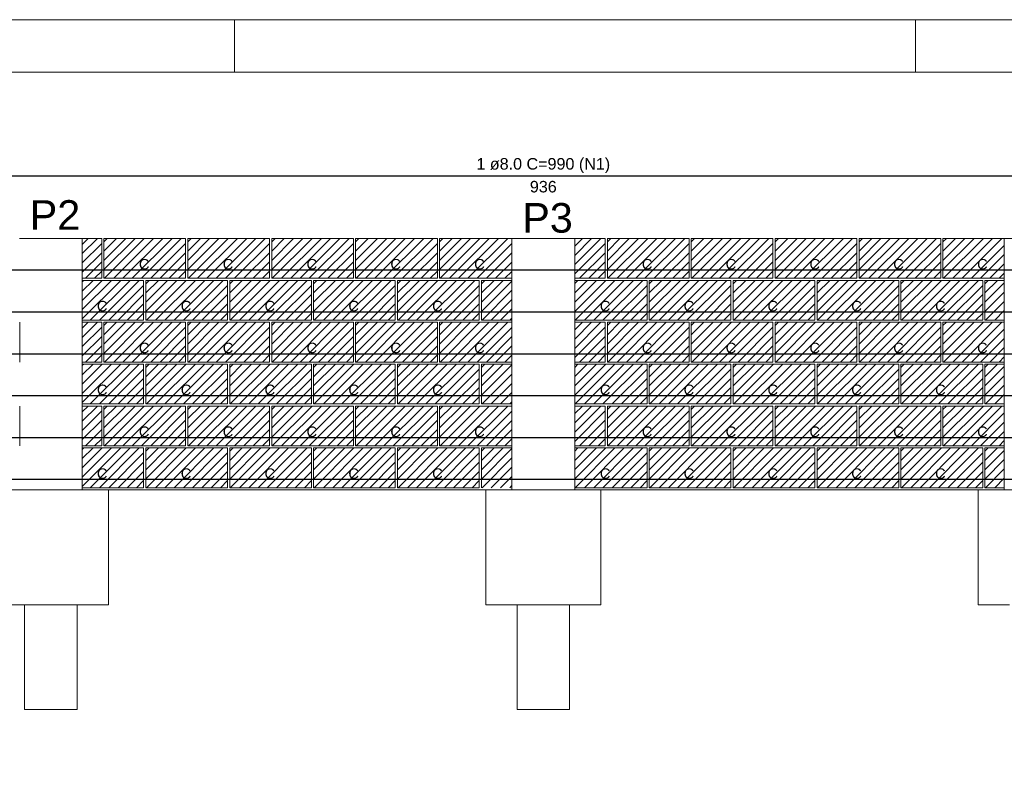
# Model space of a CAD drawing. Header units: millimetres. Extents: x 37.1 to 121.2, y 27.3 to 86.7.
# Tile 6 of 30: x 54 to 72.8, y 72.3 to 86.7. Entities that reach past the tile are written whole.
import ezdxf

# ---------------------------------------------------------------- set-up
doc = ezdxf.new("R2010")
doc.units = ezdxf.units.MM
doc.header["$MEASUREMENT"] = 0
for name, color, linetype, lineweight in [('Armadura', 7, 'Continuous', 30), ('Descrição da armadura', 7, 'Continuous', 5), ('FO-Elementos em vista', 7, 'Continuous', 5), ('FO-Textos dos pilares', 7, 'Continuous', 5), ('PA-Graute', 8, 'Continuous', 0), ('PA-Piso', 7, 'Continuous', 20), ('PE-Canaleta', 5, 'Continuous', 5), ('PRANCHA 01', 7, 'Continuous', 20), ('Textos armaduras', 7, 'Continuous', 5)]:
    doc.layers.add(name, color=color, linetype=linetype, lineweight=lineweight)
doc.styles.add('Arial', font='arial.ttf')

msp = doc.modelspace()

# ---------------------------------------------------------------- hatches: boundary and pattern name
at = {"layer": 'PA-Graute', "linetype": 'Continuous'}
h = msp.add_hatch(dxfattribs=at)
h.set_pattern_fill('ANSI31', color=8, style=0)
h.set_pattern_definition([(45, (54.26131, 78.10369), (-0.0883883, 0.0883883), [])])
h.paths.add_polyline_path([(55.1709, 82.4837), (55.5413, 82.4837), (55.5413, 81.7237), (55.1709, 81.7237)])
h = msp.add_hatch(dxfattribs=at)
h.set_pattern_fill('ANSI31', color=8, style=0)
h.set_pattern_definition([(45, (55.86305, 78.10369), (-0.0883883, 0.0883883), [])])
h.paths.add_polyline_path([(55.5831, 82.4837), (57.1431, 82.4837), (57.1431, 81.7237), (55.5831, 81.7237)])
h = msp.add_hatch(dxfattribs=at)
h.set_pattern_fill('ANSI31', color=8, style=0)
h.set_pattern_definition([(45, (57.46479, 78.10369), (-0.0883883, 0.0883883), [])])
h.paths.add_polyline_path([(57.1848, 82.4837), (58.7448, 82.4837), (58.7448, 81.7237), (57.1848, 81.7237)])
h = msp.add_hatch(dxfattribs=at)
h.set_pattern_fill('ANSI31', color=8, style=0)
h.set_pattern_definition([(45, (59.06653, 78.10369), (-0.0883883, 0.0883883), [])])
h.paths.add_polyline_path([(58.7865, 82.4837), (60.3465, 82.4837), (60.3465, 81.7237), (58.7865, 81.7237)])
h = msp.add_hatch(dxfattribs=at)
h.set_pattern_fill('ANSI31', color=8, style=0)
h.set_pattern_definition([(45, (60.66827, 78.10369), (-0.0883883, 0.0883883), [])])
h.paths.add_polyline_path([(60.3883, 82.4837), (61.9483, 82.4837), (61.9483, 81.7237), (60.3883, 81.7237)])
h = msp.add_hatch(dxfattribs=at)
h.set_pattern_fill('ANSI31', color=8, style=0)
h.set_pattern_definition([(45, (62.27001, 78.10369), (-0.0883883, 0.0883883), [])])
h.paths.add_polyline_path([(61.99, 82.4837), (63.3709, 82.4837), (63.3709, 81.7237), (61.99, 81.7237)])
h = msp.add_hatch(dxfattribs=at)
h.set_pattern_fill('ANSI31', color=8, style=0)
h.set_pattern_definition([(45, (63.87175, 78.10369), (-0.0883883, 0.0883883), [])])
h.paths.add_polyline_path([(64.5709, 82.4837), (65.1517, 82.4837), (65.1517, 81.7237), (64.5709, 81.7237)])
h = msp.add_hatch(dxfattribs=at)
h.set_pattern_fill('ANSI31', color=8, style=0)
h.set_pattern_definition([(45, (65.47349, 78.10369), (-0.0883883, 0.0883883), [])])
h.paths.add_polyline_path([(65.1935, 82.4837), (66.7535, 82.4837), (66.7535, 81.7237), (65.1935, 81.7237)])
h = msp.add_hatch(dxfattribs=at)
h.set_pattern_fill('ANSI31', color=8, style=0)
h.set_pattern_definition([(45, (67.07522, 78.10369), (-0.0883883, 0.0883883), [])])
h.paths.add_polyline_path([(66.7952, 82.4837), (68.3552, 82.4837), (68.3552, 81.7237), (66.7952, 81.7237)])
h = msp.add_hatch(dxfattribs=at)
h.set_pattern_fill('ANSI31', color=8, style=0)
h.set_pattern_definition([(45, (68.67696, 78.10369), (-0.0883883, 0.0883883), [])])
h.paths.add_polyline_path([(68.397, 82.4837), (69.957, 82.4837), (69.957, 81.7237), (68.397, 81.7237)])
h = msp.add_hatch(dxfattribs=at)
h.set_pattern_fill('ANSI31', color=8, style=0)
h.set_pattern_definition([(45, (70.2787, 78.10369), (-0.0883883, 0.0883883), [])])
h.paths.add_polyline_path([(69.9987, 82.4837), (71.5587, 82.4837), (71.5587, 81.7237), (69.9987, 81.7237)])
h = msp.add_hatch(dxfattribs=at)
h.set_pattern_fill('ANSI31', color=8, style=0)
h.set_pattern_definition([(45, (71.88044, 78.10369), (-0.0883883, 0.0883883), [])])
h.paths.add_polyline_path([(71.6004, 82.4837), (72.7709, 82.4837), (72.7709, 81.7237), (71.6004, 81.7237)])
h = msp.add_hatch(dxfattribs=at)
h.set_pattern_fill('ANSI31', color=8, style=0)
h.set_pattern_definition([(45, (55.06131, 77.30369), (-0.0883883, 0.0883883), [])])
h.paths.add_polyline_path([(55.1709, 81.6837), (56.3413, 81.6837), (56.3413, 80.9237), (55.1709, 80.9237)])
h = msp.add_hatch(dxfattribs=at)
h.set_pattern_fill('ANSI31', color=8, style=0)
h.set_pattern_definition([(45, (56.66305, 77.30369), (-0.0883883, 0.0883883), [])])
h.paths.add_polyline_path([(56.3831, 81.6837), (57.9431, 81.6837), (57.9431, 80.9237), (56.3831, 80.9237)])
h = msp.add_hatch(dxfattribs=at)
h.set_pattern_fill('ANSI31', color=8, style=0)
h.set_pattern_definition([(45, (58.26479, 77.30369), (-0.0883883, 0.0883883), [])])
h.paths.add_polyline_path([(57.9848, 81.6837), (59.5448, 81.6837), (59.5448, 80.9237), (57.9848, 80.9237)])
h = msp.add_hatch(dxfattribs=at)
h.set_pattern_fill('ANSI31', color=8, style=0)
h.set_pattern_definition([(45, (59.86653, 77.30369), (-0.0883883, 0.0883883), [])])
h.paths.add_polyline_path([(59.5865, 81.6837), (61.1465, 81.6837), (61.1465, 80.9237), (59.5865, 80.9237)])
h = msp.add_hatch(dxfattribs=at)
h.set_pattern_fill('ANSI31', color=8, style=0)
h.set_pattern_definition([(45, (61.46827, 77.30369), (-0.0883883, 0.0883883), [])])
h.paths.add_polyline_path([(61.1883, 81.6837), (62.7483, 81.6837), (62.7483, 80.9237), (61.1883, 80.9237)])
h = msp.add_hatch(dxfattribs=at)
h.set_pattern_fill('ANSI31', color=8, style=0)
h.set_pattern_definition([(45, (63.07001, 77.30369), (-0.0883883, 0.0883883), [])])
h.paths.add_polyline_path([(62.79, 81.6837), (63.3709, 81.6837), (63.3709, 80.9237), (62.79, 80.9237)])
h = msp.add_hatch(dxfattribs=at)
h.set_pattern_fill('ANSI31', color=8, style=0)
h.set_pattern_definition([(45, (64.67175, 77.30369), (-0.0883883, 0.0883883), [])])
h.paths.add_polyline_path([(64.5709, 81.6837), (65.9517, 81.6837), (65.9517, 80.9237), (64.5709, 80.9237)])
h = msp.add_hatch(dxfattribs=at)
h.set_pattern_fill('ANSI31', color=8, style=0)
h.set_pattern_definition([(45, (66.27349, 77.30369), (-0.0883883, 0.0883883), [])])
h.paths.add_polyline_path([(65.9935, 81.6837), (67.5535, 81.6837), (67.5535, 80.9237), (65.9935, 80.9237)])
h = msp.add_hatch(dxfattribs=at)
h.set_pattern_fill('ANSI31', color=8, style=0)
h.set_pattern_definition([(45, (67.87522, 77.30369), (-0.0883883, 0.0883883), [])])
h.paths.add_polyline_path([(67.5952, 81.6837), (69.1552, 81.6837), (69.1552, 80.9237), (67.5952, 80.9237)])
h = msp.add_hatch(dxfattribs=at)
h.set_pattern_fill('ANSI31', color=8, style=0)
h.set_pattern_definition([(45, (69.47696, 77.30369), (-0.0883883, 0.0883883), [])])
h.paths.add_polyline_path([(69.197, 81.6837), (70.757, 81.6837), (70.757, 80.9237), (69.197, 80.9237)])
h = msp.add_hatch(dxfattribs=at)
h.set_pattern_fill('ANSI31', color=8, style=0)
h.set_pattern_definition([(45, (71.0787, 77.30369), (-0.0883883, 0.0883883), [])])
h.paths.add_polyline_path([(70.7987, 81.6837), (72.3587, 81.6837), (72.3587, 80.9237), (70.7987, 80.9237)])
h = msp.add_hatch(dxfattribs=at)
h.set_pattern_fill('ANSI31', color=8, style=0)
h.set_pattern_definition([(45, (72.68044, 77.30369), (-0.0883883, 0.0883883), [])])
h.paths.add_polyline_path([(72.4004, 81.6837), (72.7709, 81.6837), (72.7709, 80.9237), (72.4004, 80.9237)])
h = msp.add_hatch(dxfattribs=at)
h.set_pattern_fill('ANSI31', color=8, style=0)
h.set_pattern_definition([(45, (54.26131, 76.50369), (-0.0883883, 0.0883883), [])])
h.paths.add_polyline_path([(55.1709, 80.8837), (55.5413, 80.8837), (55.5413, 80.1237), (55.1709, 80.1237)])
h = msp.add_hatch(dxfattribs=at)
h.set_pattern_fill('ANSI31', color=8, style=0)
h.set_pattern_definition([(45, (55.86305, 76.50369), (-0.0883883, 0.0883883), [])])
h.paths.add_polyline_path([(55.5831, 80.8837), (57.1431, 80.8837), (57.1431, 80.1237), (55.5831, 80.1237)])
h = msp.add_hatch(dxfattribs=at)
h.set_pattern_fill('ANSI31', color=8, style=0)
h.set_pattern_definition([(45, (57.46479, 76.50369), (-0.0883883, 0.0883883), [])])
h.paths.add_polyline_path([(57.1848, 80.8837), (58.7448, 80.8837), (58.7448, 80.1237), (57.1848, 80.1237)])
h = msp.add_hatch(dxfattribs=at)
h.set_pattern_fill('ANSI31', color=8, style=0)
h.set_pattern_definition([(45, (59.06653, 76.50369), (-0.0883883, 0.0883883), [])])
h.paths.add_polyline_path([(58.7865, 80.8837), (60.3465, 80.8837), (60.3465, 80.1237), (58.7865, 80.1237)])
h = msp.add_hatch(dxfattribs=at)
h.set_pattern_fill('ANSI31', color=8, style=0)
h.set_pattern_definition([(45, (60.66827, 76.50369), (-0.0883883, 0.0883883), [])])
h.paths.add_polyline_path([(60.3883, 80.8837), (61.9483, 80.8837), (61.9483, 80.1237), (60.3883, 80.1237)])
h = msp.add_hatch(dxfattribs=at)
h.set_pattern_fill('ANSI31', color=8, style=0)
h.set_pattern_definition([(45, (62.27001, 76.50369), (-0.0883883, 0.0883883), [])])
h.paths.add_polyline_path([(61.99, 80.8837), (63.3709, 80.8837), (63.3709, 80.1237), (61.99, 80.1237)])
h = msp.add_hatch(dxfattribs=at)
h.set_pattern_fill('ANSI31', color=8, style=0)
h.set_pattern_definition([(45, (63.87175, 76.50369), (-0.0883883, 0.0883883), [])])
h.paths.add_polyline_path([(64.5709, 80.8837), (65.1517, 80.8837), (65.1517, 80.1237), (64.5709, 80.1237)])
h = msp.add_hatch(dxfattribs=at)
h.set_pattern_fill('ANSI31', color=8, style=0)
h.set_pattern_definition([(45, (65.47349, 76.50369), (-0.0883883, 0.0883883), [])])
h.paths.add_polyline_path([(65.1935, 80.8837), (66.7535, 80.8837), (66.7535, 80.1237), (65.1935, 80.1237)])
h = msp.add_hatch(dxfattribs=at)
h.set_pattern_fill('ANSI31', color=8, style=0)
h.set_pattern_definition([(45, (67.07522, 76.50369), (-0.0883883, 0.0883883), [])])
h.paths.add_polyline_path([(66.7952, 80.8837), (68.3552, 80.8837), (68.3552, 80.1237), (66.7952, 80.1237)])
h = msp.add_hatch(dxfattribs=at)
h.set_pattern_fill('ANSI31', color=8, style=0)
h.set_pattern_definition([(45, (68.67696, 76.50369), (-0.0883883, 0.0883883), [])])
h.paths.add_polyline_path([(68.397, 80.8837), (69.957, 80.8837), (69.957, 80.1237), (68.397, 80.1237)])
h = msp.add_hatch(dxfattribs=at)
h.set_pattern_fill('ANSI31', color=8, style=0)
h.set_pattern_definition([(45, (70.2787, 76.50369), (-0.0883883, 0.0883883), [])])
h.paths.add_polyline_path([(69.9987, 80.8837), (71.5587, 80.8837), (71.5587, 80.1237), (69.9987, 80.1237)])
h = msp.add_hatch(dxfattribs=at)
h.set_pattern_fill('ANSI31', color=8, style=0)
h.set_pattern_definition([(45, (71.88044, 76.50369), (-0.0883883, 0.0883883), [])])
h.paths.add_polyline_path([(71.6004, 80.8837), (72.7709, 80.8837), (72.7709, 80.1237), (71.6004, 80.1237)])
h = msp.add_hatch(dxfattribs=at)
h.set_pattern_fill('ANSI31', color=8, style=0)
h.set_pattern_definition([(45, (55.06131, 75.70369), (-0.0883883, 0.0883883), [])])
h.paths.add_polyline_path([(55.1709, 80.0837), (56.3413, 80.0837), (56.3413, 79.3237), (55.1709, 79.3237)])
h = msp.add_hatch(dxfattribs=at)
h.set_pattern_fill('ANSI31', color=8, style=0)
h.set_pattern_definition([(45, (56.66305, 75.70369), (-0.0883883, 0.0883883), [])])
h.paths.add_polyline_path([(56.3831, 80.0837), (57.9431, 80.0837), (57.9431, 79.3237), (56.3831, 79.3237)])
h = msp.add_hatch(dxfattribs=at)
h.set_pattern_fill('ANSI31', color=8, style=0)
h.set_pattern_definition([(45, (58.26479, 75.70369), (-0.0883883, 0.0883883), [])])
h.paths.add_polyline_path([(57.9848, 80.0837), (59.5448, 80.0837), (59.5448, 79.3237), (57.9848, 79.3237)])
h = msp.add_hatch(dxfattribs=at)
h.set_pattern_fill('ANSI31', color=8, style=0)
h.set_pattern_definition([(45, (59.86653, 75.70369), (-0.0883883, 0.0883883), [])])
h.paths.add_polyline_path([(59.5865, 80.0837), (61.1465, 80.0837), (61.1465, 79.3237), (59.5865, 79.3237)])
h = msp.add_hatch(dxfattribs=at)
h.set_pattern_fill('ANSI31', color=8, style=0)
h.set_pattern_definition([(45, (61.46827, 75.70369), (-0.0883883, 0.0883883), [])])
h.paths.add_polyline_path([(61.1883, 80.0837), (62.7483, 80.0837), (62.7483, 79.3237), (61.1883, 79.3237)])
h = msp.add_hatch(dxfattribs=at)
h.set_pattern_fill('ANSI31', color=8, style=0)
h.set_pattern_definition([(45, (63.07001, 75.70369), (-0.0883883, 0.0883883), [])])
h.paths.add_polyline_path([(62.79, 80.0837), (63.3709, 80.0837), (63.3709, 79.3237), (62.79, 79.3237)])
h = msp.add_hatch(dxfattribs=at)
h.set_pattern_fill('ANSI31', color=8, style=0)
h.set_pattern_definition([(45, (64.67175, 75.70369), (-0.0883883, 0.0883883), [])])
h.paths.add_polyline_path([(64.5709, 80.0837), (65.9517, 80.0837), (65.9517, 79.3237), (64.5709, 79.3237)])
h = msp.add_hatch(dxfattribs=at)
h.set_pattern_fill('ANSI31', color=8, style=0)
h.set_pattern_definition([(45, (66.27349, 75.70369), (-0.0883883, 0.0883883), [])])
h.paths.add_polyline_path([(65.9935, 80.0837), (67.5535, 80.0837), (67.5535, 79.3237), (65.9935, 79.3237)])
h = msp.add_hatch(dxfattribs=at)
h.set_pattern_fill('ANSI31', color=8, style=0)
h.set_pattern_definition([(45, (67.87522, 75.70369), (-0.0883883, 0.0883883), [])])
h.paths.add_polyline_path([(67.5952, 80.0837), (69.1552, 80.0837), (69.1552, 79.3237), (67.5952, 79.3237)])
h = msp.add_hatch(dxfattribs=at)
h.set_pattern_fill('ANSI31', color=8, style=0)
h.set_pattern_definition([(45, (69.47696, 75.70369), (-0.0883883, 0.0883883), [])])
h.paths.add_polyline_path([(69.197, 80.0837), (70.757, 80.0837), (70.757, 79.3237), (69.197, 79.3237)])
h = msp.add_hatch(dxfattribs=at)
h.set_pattern_fill('ANSI31', color=8, style=0)
h.set_pattern_definition([(45, (71.0787, 75.70369), (-0.0883883, 0.0883883), [])])
h.paths.add_polyline_path([(70.7987, 80.0837), (72.3587, 80.0837), (72.3587, 79.3237), (70.7987, 79.3237)])
h = msp.add_hatch(dxfattribs=at)
h.set_pattern_fill('ANSI31', color=8, style=0)
h.set_pattern_definition([(45, (72.68044, 75.70369), (-0.0883883, 0.0883883), [])])
h.paths.add_polyline_path([(72.4004, 80.0837), (72.7709, 80.0837), (72.7709, 79.3237), (72.4004, 79.3237)])
h = msp.add_hatch(dxfattribs=at)
h.set_pattern_fill('ANSI31', color=8, style=0)
h.set_pattern_definition([(45, (54.26131, 74.90369), (-0.0883883, 0.0883883), [])])
h.paths.add_polyline_path([(55.1709, 79.2837), (55.5413, 79.2837), (55.5413, 78.5237), (55.1709, 78.5237)])
h = msp.add_hatch(dxfattribs=at)
h.set_pattern_fill('ANSI31', color=8, style=0)
h.set_pattern_definition([(45, (55.86305, 74.90369), (-0.0883883, 0.0883883), [])])
h.paths.add_polyline_path([(55.5831, 79.2837), (57.1431, 79.2837), (57.1431, 78.5237), (55.5831, 78.5237)])
h = msp.add_hatch(dxfattribs=at)
h.set_pattern_fill('ANSI31', color=8, style=0)
h.set_pattern_definition([(45, (57.46479, 74.90369), (-0.0883883, 0.0883883), [])])
h.paths.add_polyline_path([(57.1848, 79.2837), (58.7448, 79.2837), (58.7448, 78.5237), (57.1848, 78.5237)])
h = msp.add_hatch(dxfattribs=at)
h.set_pattern_fill('ANSI31', color=8, style=0)
h.set_pattern_definition([(45, (59.06653, 74.90369), (-0.0883883, 0.0883883), [])])
h.paths.add_polyline_path([(58.7865, 79.2837), (60.3465, 79.2837), (60.3465, 78.5237), (58.7865, 78.5237)])
h = msp.add_hatch(dxfattribs=at)
h.set_pattern_fill('ANSI31', color=8, style=0)
h.set_pattern_definition([(45, (60.66827, 74.90369), (-0.0883883, 0.0883883), [])])
h.paths.add_polyline_path([(60.3883, 79.2837), (61.9483, 79.2837), (61.9483, 78.5237), (60.3883, 78.5237)])
h = msp.add_hatch(dxfattribs=at)
h.set_pattern_fill('ANSI31', color=8, style=0)
h.set_pattern_definition([(45, (62.27001, 74.90369), (-0.0883883, 0.0883883), [])])
h.paths.add_polyline_path([(61.99, 79.2837), (63.3709, 79.2837), (63.3709, 78.5237), (61.99, 78.5237)])
h = msp.add_hatch(dxfattribs=at)
h.set_pattern_fill('ANSI31', color=8, style=0)
h.set_pattern_definition([(45, (63.87175, 74.90369), (-0.0883883, 0.0883883), [])])
h.paths.add_polyline_path([(64.5709, 79.2837), (65.1517, 79.2837), (65.1517, 78.5237), (64.5709, 78.5237)])
h = msp.add_hatch(dxfattribs=at)
h.set_pattern_fill('ANSI31', color=8, style=0)
h.set_pattern_definition([(45, (65.47349, 74.90369), (-0.0883883, 0.0883883), [])])
h.paths.add_polyline_path([(65.1935, 79.2837), (66.7535, 79.2837), (66.7535, 78.5237), (65.1935, 78.5237)])
h = msp.add_hatch(dxfattribs=at)
h.set_pattern_fill('ANSI31', color=8, style=0)
h.set_pattern_definition([(45, (67.07522, 74.90369), (-0.0883883, 0.0883883), [])])
h.paths.add_polyline_path([(66.7952, 79.2837), (68.3552, 79.2837), (68.3552, 78.5237), (66.7952, 78.5237)])
h = msp.add_hatch(dxfattribs=at)
h.set_pattern_fill('ANSI31', color=8, style=0)
h.set_pattern_definition([(45, (68.67696, 74.90369), (-0.0883883, 0.0883883), [])])
h.paths.add_polyline_path([(68.397, 79.2837), (69.957, 79.2837), (69.957, 78.5237), (68.397, 78.5237)])
h = msp.add_hatch(dxfattribs=at)
h.set_pattern_fill('ANSI31', color=8, style=0)
h.set_pattern_definition([(45, (70.2787, 74.90369), (-0.0883883, 0.0883883), [])])
h.paths.add_polyline_path([(69.9987, 79.2837), (71.5587, 79.2837), (71.5587, 78.5237), (69.9987, 78.5237)])
h = msp.add_hatch(dxfattribs=at)
h.set_pattern_fill('ANSI31', color=8, style=0)
h.set_pattern_definition([(45, (71.88044, 74.90369), (-0.0883883, 0.0883883), [])])
h.paths.add_polyline_path([(71.6004, 79.2837), (72.7709, 79.2837), (72.7709, 78.5237), (71.6004, 78.5237)])
h = msp.add_hatch(dxfattribs=at)
h.set_pattern_fill('ANSI31', color=8, style=0)
h.set_pattern_definition([(45, (55.06131, 74.10369), (-0.0883883, 0.0883883), [])])
h.paths.add_polyline_path([(55.1709, 78.4837), (56.3413, 78.4837), (56.3413, 77.7237), (55.1709, 77.7237)])
h = msp.add_hatch(dxfattribs=at)
h.set_pattern_fill('ANSI31', color=8, style=0)
h.set_pattern_definition([(45, (56.66305, 74.10369), (-0.0883883, 0.0883883), [])])
h.paths.add_polyline_path([(56.3831, 78.4837), (57.9431, 78.4837), (57.9431, 77.7237), (56.3831, 77.7237)])
h = msp.add_hatch(dxfattribs=at)
h.set_pattern_fill('ANSI31', color=8, style=0)
h.set_pattern_definition([(45, (58.26479, 74.10369), (-0.0883883, 0.0883883), [])])
h.paths.add_polyline_path([(57.9848, 78.4837), (59.5448, 78.4837), (59.5448, 77.7237), (57.9848, 77.7237)])
h = msp.add_hatch(dxfattribs=at)
h.set_pattern_fill('ANSI31', color=8, style=0)
h.set_pattern_definition([(45, (59.86653, 74.10369), (-0.0883883, 0.0883883), [])])
h.paths.add_polyline_path([(59.5865, 78.4837), (61.1465, 78.4837), (61.1465, 77.7237), (59.5865, 77.7237)])
h = msp.add_hatch(dxfattribs=at)
h.set_pattern_fill('ANSI31', color=8, style=0)
h.set_pattern_definition([(45, (61.46827, 74.10369), (-0.0883883, 0.0883883), [])])
h.paths.add_polyline_path([(61.1883, 78.4837), (62.7483, 78.4837), (62.7483, 77.7237), (61.1883, 77.7237)])
h = msp.add_hatch(dxfattribs=at)
h.set_pattern_fill('ANSI31', color=8, style=0)
h.set_pattern_definition([(45, (63.07001, 74.10369), (-0.0883883, 0.0883883), [])])
h.paths.add_polyline_path([(62.79, 78.4837), (63.3709, 78.4837), (63.3709, 77.7237), (62.79, 77.7237)])
h = msp.add_hatch(dxfattribs=at)
h.set_pattern_fill('ANSI31', color=8, style=0)
h.set_pattern_definition([(45, (64.67175, 74.10369), (-0.0883883, 0.0883883), [])])
h.paths.add_polyline_path([(64.5709, 78.4837), (65.9517, 78.4837), (65.9517, 77.7237), (64.5709, 77.7237)])
h = msp.add_hatch(dxfattribs=at)
h.set_pattern_fill('ANSI31', color=8, style=0)
h.set_pattern_definition([(45, (66.27349, 74.10369), (-0.0883883, 0.0883883), [])])
h.paths.add_polyline_path([(65.9935, 78.4837), (67.5535, 78.4837), (67.5535, 77.7237), (65.9935, 77.7237)])
h = msp.add_hatch(dxfattribs=at)
h.set_pattern_fill('ANSI31', color=8, style=0)
h.set_pattern_definition([(45, (67.87522, 74.10369), (-0.0883883, 0.0883883), [])])
h.paths.add_polyline_path([(67.5952, 78.4837), (69.1552, 78.4837), (69.1552, 77.7237), (67.5952, 77.7237)])
h = msp.add_hatch(dxfattribs=at)
h.set_pattern_fill('ANSI31', color=8, style=0)
h.set_pattern_definition([(45, (69.47696, 74.10369), (-0.0883883, 0.0883883), [])])
h.paths.add_polyline_path([(69.197, 78.4837), (70.757, 78.4837), (70.757, 77.7237), (69.197, 77.7237)])
h = msp.add_hatch(dxfattribs=at)
h.set_pattern_fill('ANSI31', color=8, style=0)
h.set_pattern_definition([(45, (71.0787, 74.10369), (-0.0883883, 0.0883883), [])])
h.paths.add_polyline_path([(70.7987, 78.4837), (72.3587, 78.4837), (72.3587, 77.7237), (70.7987, 77.7237)])
h = msp.add_hatch(dxfattribs=at)
h.set_pattern_fill('ANSI31', color=8, style=0)
h.set_pattern_definition([(45, (72.68044, 74.10369), (-0.0883883, 0.0883883), [])])
h.paths.add_polyline_path([(72.4004, 78.4837), (72.7709, 78.4837), (72.7709, 77.7237), (72.4004, 77.7237)])

# ---------------------------------------------------------------- linework, layer by layer
at = {"layer": 'Armadura'}
for p, q in [((45.2509, 83.6837), (82.6909, 83.6837)), ((44.1709, 81.8837), (83.7709, 81.8837)), ((44.1709, 81.0837), (83.7709, 81.0837)), ((44.1709, 80.2837), (83.7709, 80.2837)), ((44.1709, 79.4837), (83.7709, 79.4837)), ((44.1709, 78.6837), (83.7709, 78.6837)), ((44.1709, 77.8837), (83.7709, 77.8837))]:
    msp.add_line(p, q, dxfattribs=at)
at = {"layer": 'FO-Elementos em vista'}
for p, q in [((55.1709, 82.4837), (53.9709, 82.4837)), ((55.1709, 77.6837), (55.1709, 82.4837)), ((64.5709, 82.4837), (63.3709, 82.4837)), ((63.3709, 82.4837), (63.3709, 77.6837)), ((64.5709, 77.6837), (64.5709, 82.4837)), ((73.9709, 82.4837), (72.7709, 82.4837)), ((72.7709, 82.4837), (72.7709, 77.6837)), ((55.1709, 77.6837), (53.9709, 77.6837)), ((55.1709, 77.6837), (53.9709, 77.6837)), ((55.0709, 77.6837), (54.0709, 77.6837)), ((55.6709, 77.6837), (55.1709, 77.6837)), ((55.6709, 77.6837), (55.1709, 77.6837)), ((55.6709, 75.4837), (55.6709, 77.6837)), ((63.3709, 77.6837), (62.8709, 77.6837)), ((62.8709, 77.6837), (62.8709, 75.4837)), ((63.3709, 77.6837), (62.8709, 77.6837)), ((64.5709, 77.6837), (63.3709, 77.6837)), ((64.5709, 77.6837), (63.3709, 77.6837)), ((65.0709, 77.6837), (64.5709, 77.6837)), ((65.0709, 77.6837), (64.5709, 77.6837)), ((65.0709, 75.4837), (65.0709, 77.6837)), ((72.7709, 77.6837), (72.2709, 77.6837)), ((72.2709, 77.6837), (72.2709, 75.4837)), ((72.7709, 77.6837), (72.2709, 77.6837)), ((73.9709, 77.6837), (72.7709, 77.6837)), ((54.0709, 75.4837), (53.4709, 75.4837)), ((54.0709, 73.4837), (54.0709, 75.4837)), ((54.0709, 73.4837), (54.0709, 75.4837)), ((55.0709, 75.4837), (54.0709, 75.4837)), ((55.0709, 75.4837), (55.0709, 73.4837)), ((55.0709, 75.4837), (55.0709, 73.4837)), ((55.6709, 75.4837), (55.0709, 75.4837)), ((63.4709, 75.4837), (62.8709, 75.4837)), ((63.4709, 73.4837), (63.4709, 75.4837)), ((63.4709, 73.4837), (63.4709, 75.4837)), ((64.4709, 75.4837), (63.4709, 75.4837)), ((64.4709, 75.4837), (64.4709, 73.4837)), ((64.4709, 75.4837), (64.4709, 73.4837)), ((65.0709, 75.4837), (64.4709, 75.4837)), ((72.8709, 75.4837), (72.2709, 75.4837)), ((55.0709, 73.4837), (54.0709, 73.4837)), ((55.0709, 73.4837), (54.0709, 73.4837)), ((64.4709, 73.4837), (63.4709, 73.4837)), ((64.4709, 73.4837), (63.4709, 73.4837))]:
    msp.add_line(p, q, dxfattribs=at)
at = {"layer": 'PA-Piso'}
msp.add_line((44.9709, 77.6837), (83.5309, 77.6837), dxfattribs=at)
at = {"layer": 'PE-Canaleta', "linetype": 'Continuous'}
for p, q in [((53.9813, 82.4837), (55.5413, 82.4837)), ((55.5413, 82.4837), (55.5413, 81.7237)), ((55.5831, 82.4837), (57.1431, 82.4837)), ((55.5831, 81.7237), (55.5831, 82.4837)), ((57.1431, 82.4837), (57.1431, 81.7237)), ((57.1848, 82.4837), (58.7448, 82.4837)), ((57.1848, 81.7237), (57.1848, 82.4837)), ((58.7448, 82.4837), (58.7448, 81.7237)), ((58.7865, 82.4837), (60.3465, 82.4837)), ((58.7865, 81.7237), (58.7865, 82.4837)), ((60.3465, 82.4837), (60.3465, 81.7237)), ((60.3883, 82.4837), (61.9483, 82.4837)), ((60.3883, 81.7237), (60.3883, 82.4837)), ((61.9483, 82.4837), (61.9483, 81.7237)), ((61.99, 82.4837), (63.55, 82.4837)), ((61.99, 81.7237), (61.99, 82.4837)), ((63.5917, 82.4837), (65.1517, 82.4837)), ((65.1517, 82.4837), (65.1517, 81.7237)), ((65.1935, 82.4837), (66.7535, 82.4837)), ((65.1935, 81.7237), (65.1935, 82.4837)), ((66.7535, 82.4837), (66.7535, 81.7237)), ((66.7952, 82.4837), (68.3552, 82.4837)), ((66.7952, 81.7237), (66.7952, 82.4837)), ((68.3552, 82.4837), (68.3552, 81.7237)), ((68.397, 82.4837), (69.957, 82.4837)), ((68.397, 81.7237), (68.397, 82.4837)), ((69.957, 82.4837), (69.957, 81.7237)), ((69.9987, 82.4837), (71.5587, 82.4837)), ((69.9987, 81.7237), (69.9987, 82.4837)), ((71.5587, 82.4837), (71.5587, 81.7237)), ((71.6004, 82.4837), (73.1604, 82.4837)), ((71.6004, 81.7237), (71.6004, 82.4837)), ((55.5413, 81.7237), (55.1709, 81.7237)), ((55.1709, 81.6837), (56.3413, 81.6837)), ((57.1431, 81.7237), (55.5831, 81.7237)), ((56.3413, 81.6837), (56.3413, 80.9237)), ((56.3831, 81.6837), (57.9431, 81.6837)), ((56.3831, 80.9237), (56.3831, 81.6837)), ((58.7448, 81.7237), (57.1848, 81.7237)), ((57.9431, 81.6837), (57.9431, 80.9237)), ((57.9848, 81.6837), (59.5448, 81.6837)), ((57.9848, 80.9237), (57.9848, 81.6837)), ((60.3465, 81.7237), (58.7865, 81.7237)), ((59.5448, 81.6837), (59.5448, 80.9237)), ((59.5865, 81.6837), (61.1465, 81.6837)), ((59.5865, 80.9237), (59.5865, 81.6837)), ((61.9483, 81.7237), (60.3883, 81.7237)), ((61.1465, 81.6837), (61.1465, 80.9237)), ((61.1883, 81.6837), (62.7483, 81.6837)), ((61.1883, 80.9237), (61.1883, 81.6837)), ((63.3709, 81.7237), (61.99, 81.7237)), ((62.7483, 81.6837), (62.7483, 80.9237)), ((62.79, 81.6837), (63.3709, 81.6837)), ((62.79, 80.9237), (62.79, 81.6837)), ((65.1517, 81.7237), (64.5709, 81.7237)), ((64.5709, 81.6837), (65.9517, 81.6837)), ((66.7535, 81.7237), (65.1935, 81.7237)), ((65.9517, 81.6837), (65.9517, 80.9237)), ((65.9935, 81.6837), (67.5535, 81.6837)), ((65.9935, 80.9237), (65.9935, 81.6837)), ((68.3552, 81.7237), (66.7952, 81.7237)), ((67.5535, 81.6837), (67.5535, 80.9237)), ((67.5952, 81.6837), (69.1552, 81.6837)), ((67.5952, 80.9237), (67.5952, 81.6837)), ((69.957, 81.7237), (68.397, 81.7237)), ((69.1552, 81.6837), (69.1552, 80.9237)), ((69.197, 81.6837), (70.757, 81.6837)), ((69.197, 80.9237), (69.197, 81.6837)), ((71.5587, 81.7237), (69.9987, 81.7237)), ((70.757, 81.6837), (70.757, 80.9237)), ((70.7987, 81.6837), (72.3587, 81.6837)), ((70.7987, 80.9237), (70.7987, 81.6837)), ((72.7709, 81.7237), (71.6004, 81.7237)), ((72.3587, 81.6837), (72.3587, 80.9237)), ((72.4004, 81.6837), (72.7709, 81.6837)), ((72.4004, 80.9237), (72.4004, 81.6837)), ((53.9813, 80.1237), (53.9813, 80.8837)), ((56.3413, 80.9237), (55.1709, 80.9237)), ((55.1709, 80.8837), (55.5413, 80.8837)), ((55.5413, 80.8837), (55.5413, 80.1237)), ((55.5831, 80.8837), (57.1431, 80.8837)), ((55.5831, 80.1237), (55.5831, 80.8837)), ((57.9431, 80.9237), (56.3831, 80.9237)), ((57.1431, 80.8837), (57.1431, 80.1237)), ((57.1848, 80.8837), (58.7448, 80.8837)), ((57.1848, 80.1237), (57.1848, 80.8837)), ((59.5448, 80.9237), (57.9848, 80.9237)), ((58.7448, 80.8837), (58.7448, 80.1237)), ((58.7865, 80.8837), (60.3465, 80.8837)), ((58.7865, 80.1237), (58.7865, 80.8837)), ((61.1465, 80.9237), (59.5865, 80.9237)), ((60.3465, 80.8837), (60.3465, 80.1237)), ((60.3883, 80.8837), (61.9483, 80.8837)), ((60.3883, 80.1237), (60.3883, 80.8837)), ((62.7483, 80.9237), (61.1883, 80.9237)), ((61.9483, 80.8837), (61.9483, 80.1237)), ((61.99, 80.8837), (63.3709, 80.8837)), ((61.99, 80.1237), (61.99, 80.8837)), ((63.3709, 80.9237), (62.79, 80.9237)), ((65.9517, 80.9237), (64.5709, 80.9237)), ((64.5709, 80.8837), (65.1517, 80.8837)), ((65.1517, 80.8837), (65.1517, 80.1237)), ((65.1935, 80.8837), (66.7535, 80.8837)), ((65.1935, 80.1237), (65.1935, 80.8837)), ((67.5535, 80.9237), (65.9935, 80.9237)), ((66.7535, 80.8837), (66.7535, 80.1237)), ((66.7952, 80.8837), (68.3552, 80.8837)), ((66.7952, 80.1237), (66.7952, 80.8837)), ((69.1552, 80.9237), (67.5952, 80.9237)), ((68.3552, 80.8837), (68.3552, 80.1237)), ((68.397, 80.8837), (69.957, 80.8837)), ((68.397, 80.1237), (68.397, 80.8837)), ((70.757, 80.9237), (69.197, 80.9237)), ((69.957, 80.8837), (69.957, 80.1237)), ((69.9987, 80.8837), (71.5587, 80.8837)), ((69.9987, 80.1237), (69.9987, 80.8837)), ((72.3587, 80.9237), (70.7987, 80.9237)), ((71.5587, 80.8837), (71.5587, 80.1237)), ((71.6004, 80.8837), (72.7709, 80.8837)), ((71.6004, 80.1237), (71.6004, 80.8837)), ((72.7709, 80.9237), (72.4004, 80.9237)), ((55.5413, 80.1237), (55.1709, 80.1237)), ((55.1709, 80.0837), (56.3413, 80.0837)), ((57.1431, 80.1237), (55.5831, 80.1237)), ((56.3413, 80.0837), (56.3413, 79.3237)), ((56.3831, 80.0837), (57.9431, 80.0837)), ((56.3831, 79.3237), (56.3831, 80.0837)), ((58.7448, 80.1237), (57.1848, 80.1237)), ((57.9431, 80.0837), (57.9431, 79.3237)), ((57.9848, 80.0837), (59.5448, 80.0837)), ((57.9848, 79.3237), (57.9848, 80.0837)), ((60.3465, 80.1237), (58.7865, 80.1237)), ((59.5448, 80.0837), (59.5448, 79.3237)), ((59.5865, 80.0837), (61.1465, 80.0837)), ((59.5865, 79.3237), (59.5865, 80.0837)), ((61.9483, 80.1237), (60.3883, 80.1237)), ((61.1465, 80.0837), (61.1465, 79.3237)), ((61.1883, 80.0837), (62.7483, 80.0837)), ((61.1883, 79.3237), (61.1883, 80.0837)), ((63.3709, 80.1237), (61.99, 80.1237)), ((62.7483, 80.0837), (62.7483, 79.3237)), ((62.79, 80.0837), (63.3709, 80.0837)), ((62.79, 79.3237), (62.79, 80.0837)), ((65.1517, 80.1237), (64.5709, 80.1237)), ((64.5709, 80.0837), (65.9517, 80.0837)), ((66.7535, 80.1237), (65.1935, 80.1237)), ((65.9517, 80.0837), (65.9517, 79.3237)), ((65.9935, 80.0837), (67.5535, 80.0837)), ((65.9935, 79.3237), (65.9935, 80.0837)), ((68.3552, 80.1237), (66.7952, 80.1237)), ((67.5535, 80.0837), (67.5535, 79.3237)), ((67.5952, 80.0837), (69.1552, 80.0837)), ((67.5952, 79.3237), (67.5952, 80.0837)), ((69.957, 80.1237), (68.397, 80.1237)), ((69.1552, 80.0837), (69.1552, 79.3237)), ((69.197, 80.0837), (70.757, 80.0837)), ((69.197, 79.3237), (69.197, 80.0837)), ((71.5587, 80.1237), (69.9987, 80.1237)), ((70.757, 80.0837), (70.757, 79.3237)), ((70.7987, 80.0837), (72.3587, 80.0837)), ((70.7987, 79.3237), (70.7987, 80.0837)), ((72.7709, 80.1237), (71.6004, 80.1237)), ((72.3587, 80.0837), (72.3587, 79.3237)), ((72.4004, 80.0837), (72.7709, 80.0837)), ((72.4004, 79.3237), (72.4004, 80.0837)), ((56.3413, 79.3237), (55.1709, 79.3237)), ((57.9431, 79.3237), (56.3831, 79.3237)), ((59.5448, 79.3237), (57.9848, 79.3237)), ((61.1465, 79.3237), (59.5865, 79.3237)), ((62.7483, 79.3237), (61.1883, 79.3237)), ((63.3709, 79.3237), (62.79, 79.3237)), ((65.9517, 79.3237), (64.5709, 79.3237)), ((67.5535, 79.3237), (65.9935, 79.3237)), ((69.1552, 79.3237), (67.5952, 79.3237)), ((70.757, 79.3237), (69.197, 79.3237)), ((72.3587, 79.3237), (70.7987, 79.3237)), ((72.7709, 79.3237), (72.4004, 79.3237)), ((53.9813, 78.5237), (53.9813, 79.2837)), ((55.1709, 79.2837), (55.5413, 79.2837)), ((55.5413, 79.2837), (55.5413, 78.5237)), ((55.5831, 79.2837), (57.1431, 79.2837)), ((55.5831, 78.5237), (55.5831, 79.2837)), ((57.1431, 79.2837), (57.1431, 78.5237)), ((57.1848, 79.2837), (58.7448, 79.2837)), ((57.1848, 78.5237), (57.1848, 79.2837)), ((58.7448, 79.2837), (58.7448, 78.5237)), ((58.7865, 79.2837), (60.3465, 79.2837)), ((58.7865, 78.5237), (58.7865, 79.2837)), ((60.3465, 79.2837), (60.3465, 78.5237)), ((60.3883, 79.2837), (61.9483, 79.2837)), ((60.3883, 78.5237), (60.3883, 79.2837)), ((61.9483, 79.2837), (61.9483, 78.5237)), ((61.99, 79.2837), (63.3709, 79.2837)), ((61.99, 78.5237), (61.99, 79.2837)), ((64.5709, 79.2837), (65.1517, 79.2837)), ((65.1517, 79.2837), (65.1517, 78.5237)), ((65.1935, 79.2837), (66.7535, 79.2837)), ((65.1935, 78.5237), (65.1935, 79.2837)), ((66.7535, 79.2837), (66.7535, 78.5237)), ((66.7952, 79.2837), (68.3552, 79.2837)), ((66.7952, 78.5237), (66.7952, 79.2837)), ((68.3552, 79.2837), (68.3552, 78.5237)), ((68.397, 79.2837), (69.957, 79.2837)), ((68.397, 78.5237), (68.397, 79.2837)), ((69.957, 79.2837), (69.957, 78.5237)), ((69.9987, 79.2837), (71.5587, 79.2837)), ((69.9987, 78.5237), (69.9987, 79.2837)), ((71.5587, 79.2837), (71.5587, 78.5237)), ((71.6004, 79.2837), (72.7709, 79.2837)), ((71.6004, 78.5237), (71.6004, 79.2837)), ((55.5413, 78.5237), (55.1709, 78.5237)), ((55.1709, 78.4837), (56.3413, 78.4837)), ((57.1431, 78.5237), (55.5831, 78.5237)), ((56.3413, 78.4837), (56.3413, 77.7237)), ((56.3831, 78.4837), (57.9431, 78.4837)), ((56.3831, 77.7237), (56.3831, 78.4837)), ((58.7448, 78.5237), (57.1848, 78.5237)), ((57.9431, 78.4837), (57.9431, 77.7237)), ((57.9848, 78.4837), (59.5448, 78.4837)), ((57.9848, 77.7237), (57.9848, 78.4837)), ((60.3465, 78.5237), (58.7865, 78.5237)), ((59.5448, 78.4837), (59.5448, 77.7237)), ((59.5865, 78.4837), (61.1465, 78.4837)), ((59.5865, 77.7237), (59.5865, 78.4837)), ((61.9483, 78.5237), (60.3883, 78.5237)), ((61.1465, 78.4837), (61.1465, 77.7237)), ((61.1883, 78.4837), (62.7483, 78.4837)), ((61.1883, 77.7237), (61.1883, 78.4837)), ((63.3709, 78.5237), (61.99, 78.5237)), ((62.7483, 78.4837), (62.7483, 77.7237)), ((62.79, 78.4837), (63.3709, 78.4837)), ((62.79, 77.7237), (62.79, 78.4837)), ((65.1517, 78.5237), (64.5709, 78.5237)), ((64.5709, 78.4837), (65.9517, 78.4837)), ((66.7535, 78.5237), (65.1935, 78.5237)), ((65.9517, 78.4837), (65.9517, 77.7237)), ((65.9935, 78.4837), (67.5535, 78.4837)), ((65.9935, 77.7237), (65.9935, 78.4837)), ((68.3552, 78.5237), (66.7952, 78.5237)), ((67.5535, 78.4837), (67.5535, 77.7237)), ((67.5952, 78.4837), (69.1552, 78.4837)), ((67.5952, 77.7237), (67.5952, 78.4837)), ((69.957, 78.5237), (68.397, 78.5237)), ((69.1552, 78.4837), (69.1552, 77.7237)), ((69.197, 78.4837), (70.757, 78.4837)), ((69.197, 77.7237), (69.197, 78.4837)), ((71.5587, 78.5237), (69.9987, 78.5237)), ((70.757, 78.4837), (70.757, 77.7237)), ((70.7987, 78.4837), (72.3587, 78.4837)), ((70.7987, 77.7237), (70.7987, 78.4837)), ((72.7709, 78.5237), (71.6004, 78.5237)), ((72.3587, 78.4837), (72.3587, 77.7237)), ((72.4004, 78.4837), (72.7709, 78.4837)), ((72.4004, 77.7237), (72.4004, 78.4837)), ((56.3413, 77.7237), (55.1709, 77.7237)), ((57.9431, 77.7237), (56.3831, 77.7237)), ((59.5448, 77.7237), (57.9848, 77.7237)), ((61.1465, 77.7237), (59.5865, 77.7237)), ((62.7483, 77.7237), (61.1883, 77.7237)), ((65.9517, 77.7237), (64.5709, 77.7237)), ((67.5535, 77.7237), (65.9935, 77.7237)), ((69.1552, 77.7237), (67.5952, 77.7237)), ((70.757, 77.7237), (69.197, 77.7237)), ((72.3587, 77.7237), (70.7987, 77.7237)), ((72.7709, 77.7237), (72.4004, 77.7237))]:
    msp.add_line(p, q, dxfattribs=at)
at = {"layer": 'PRANCHA 01'}
for points in [[(37.077, 27.2638), (121.177, 27.2638), (121.177, 86.6638), (37.077, 86.6638), (37.077, 27.2638)], [(58.077, 85.6638), (58.077, 86.6638)], [(71.077, 85.6638), (71.077, 86.6638)]]:
    msp.add_lwpolyline(points, dxfattribs=at)
msp.add_lwpolyline([(39.577, 28.2638), (120.177, 28.2638), (120.177, 85.6638), (39.577, 85.6638)], close=True, dxfattribs=at)

# ---------------------------------------------------------------- texts
at = {"layer": 'Descrição da armadura', "insert": (63.9709, 83.7337), "char_height": 0.22, "width": 5.448354, "attachment_point": 8, "line_spacing_factor": 0.9, "style": 'Arial'}
msp.add_mtext('1 ø8.0 C=990 (N1)', dxfattribs=at)
at = {"layer": 'FO-Textos dos pilares', "char_height": 0.5648, "width": 2.611441, "attachment_point": 7, "line_spacing_factor": 0.798, "style": 'Arial'}
for s, insert in [('P2', (54.1673, 82.6506)), ('P3', (63.5695, 82.5878))]:
    msp.add_mtext(s, dxfattribs=dict(at, insert=insert))
at = {"layer": 'PE-Canaleta', "char_height": 0.2, "width": 0.403659, "attachment_point": 8, "line_spacing_factor": 0.9, "style": 'Arial'}
for insert in [(56.3526, 81.8897), (57.9526, 81.8897), (59.5526, 81.8897), (61.1526, 81.8897), (62.7526, 81.8897), (65.9526, 81.8897), (67.5526, 81.8897), (69.1526, 81.8897), (70.7526, 81.8897), (72.3526, 81.8897), (55.5509, 81.0897), (57.1509, 81.0897), (58.7509, 81.0897), (60.3509, 81.0897), (61.9509, 81.0897), (65.1509, 81.0897), (66.7509, 81.0897), (68.3509, 81.0897), (69.9509, 81.0897), (71.5509, 81.0897), (56.3526, 80.2897), (57.9526, 80.2897), (59.5526, 80.2897), (61.1526, 80.2897), (62.7526, 80.2897), (65.9526, 80.2897), (67.5526, 80.2897), (69.1526, 80.2897), (70.7526, 80.2897), (72.3526, 80.2897), (55.5509, 79.4897), (57.1509, 79.4897), (58.7509, 79.4897), (60.3509, 79.4897), (61.9509, 79.4897), (65.1509, 79.4897), (66.7509, 79.4897), (68.3509, 79.4897), (69.9509, 79.4897), (71.5509, 79.4897), (56.3526, 78.6897), (57.9526, 78.6897), (59.5526, 78.6897), (61.1526, 78.6897), (62.7526, 78.6897), (65.9526, 78.6897), (67.5526, 78.6897), (69.1526, 78.6897), (70.7526, 78.6897), (72.3526, 78.6897), (55.5509, 77.8897), (57.1509, 77.8897), (58.7509, 77.8897), (60.3509, 77.8897), (61.9509, 77.8897), (65.1509, 77.8897), (66.7509, 77.8897), (68.3509, 77.8897), (69.9509, 77.8897), (71.5509, 77.8897)]:
    msp.add_mtext('C', dxfattribs=dict(at, insert=insert))
at = {"layer": 'Textos armaduras', "insert": (63.9709, 83.5837), "char_height": 0.22, "width": 1.425213, "attachment_point": 2, "line_spacing_factor": 0.9, "style": 'Arial'}
msp.add_mtext('936', dxfattribs=at)

doc.saveas('drawing.dxf')
